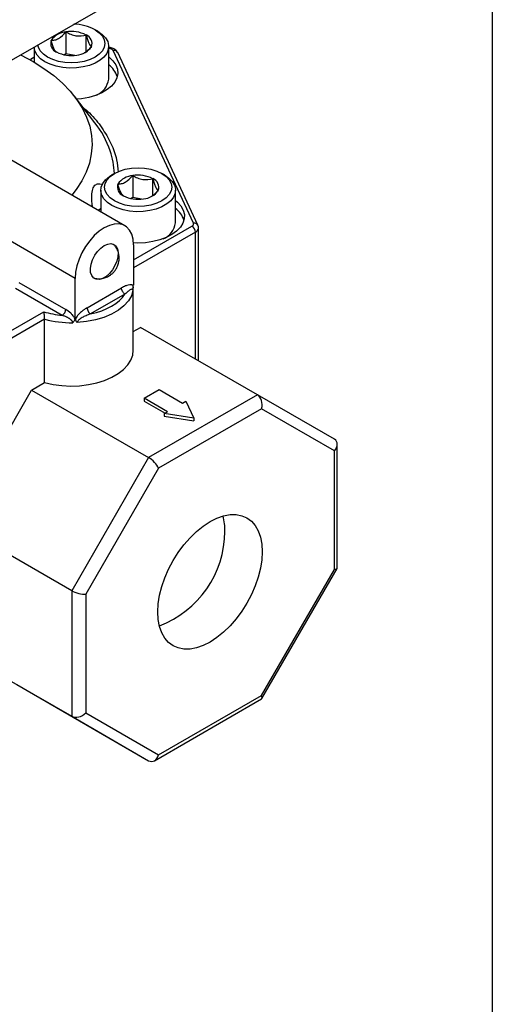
# Model space of a CAD drawing. Header units: inches. Extents: x 0.5 to 21.5, y 0.5 to 16.5.
# Tile 11 of 12: x 20.1 to 21.5, y 10.7 to 13.7. Entities that reach past the tile are written whole.
import ezdxf

# ---------------------------------------------------------------- set-up
doc = ezdxf.new("R2010")
doc.units = ezdxf.units.IN
doc.header["$LTSCALE"] = 2
doc.header["$MEASUREMENT"] = 0
doc.layers.add('TEXT', color=140, linetype='Continuous', lineweight=25)

msp = doc.modelspace()

# ---------------------------------------------------------------- linework, layer by layer
for p, q in [((19.5066, 13.2249), (20.3629, 13.7192)), ((20.209, 13.6207), (20.209, 13.5537)), ((20.27, 13.5605), (20.27, 13.6112)), ((20.3053, 13.6224), (20.2973, 13.627)), ((20.1124, 13.5746), (20.1124, 13.5289)), ((20.209, 13.5537), (20.2045, 13.5511)), ((20.2359, 13.5495), (20.209, 13.5537)), ((20.3384, 13.4774), (20.3384, 13.5762)), ((20.3429, 13.5729), (20.3384, 13.5737)), ((20.3406, 13.5704), (20.3384, 13.5707)), ((20.5948, 13.0407), (20.352, 13.5638)), ((20.6084, 13.0347), (20.3656, 13.5579)), ((20.3016, 13.4291), (20.3053, 13.4313)), ((20.2963, 13.3455), (20.2344, 13.4254)), ((20.3875, 13.0328), (20.0023, 13.2552)), ((20.3556, 13.1915), (20.3476, 13.1869)), ((20.4111, 13.1852), (20.4111, 13.1182)), ((20.4721, 13.125), (20.4721, 13.1757)), ((20.5074, 13.1869), (20.4994, 13.1915)), ((20.3145, 13.1407), (20.3145, 13.075)), ((20.5405, 13.0419), (20.5405, 13.1407)), ((20.4111, 13.1182), (20.4066, 13.1156)), ((20.4381, 13.114), (20.4111, 13.1182)), ((20.2367, 12.8736), (19.8421, 13.1013)), ((20.4134, 12.9295), (20.5906, 13.0318)), ((20.6012, 13.0134), (20.4134, 12.905)), ((20.6012, 12.6287), (20.6012, 13.0134)), ((20.6103, 12.63), (20.6103, 13.026)), ((20.5037, 12.9936), (20.5074, 12.9958)), ((20.4134, 12.9756), (20.4134, 12.8531)), ((20.2367, 12.7511), (20.2367, 12.8736)), ((20.1976, 12.7614), (20.0559, 12.8432)), ((20.0666, 12.8615), (20.2082, 12.7797)), ((20.273, 12.7843), (20.3771, 12.8444)), ((20.4124, 12.8526), (20.4134, 12.8531)), ((20.4124, 12.8518), (20.4124, 12.8526)), ((20.4125, 12.8475), (20.4126, 12.8527)), ((20.4129, 12.8474), (20.4128, 12.845)), ((20.4129, 12.6555), (20.4129, 12.8474)), ((20.3877, 12.826), (20.2836, 12.7659)), ((19.9272, 12.6488), (20.1417, 12.7726)), ((20.1445, 12.7497), (19.9378, 12.6304)), ((20.1445, 12.5579), (20.1445, 12.7497)), ((20.2367, 12.7511), (20.2364, 12.7512)), ((20.2367, 12.7511), (20.2377, 12.7517)), ((20.2377, 12.7517), (20.2377, 12.7508)), ((20.4129, 12.7127), (20.4343, 12.7251)), ((20.7889, 12.5204), (20.4343, 12.7251)), ((20.1048, 12.5349), (20.1445, 12.5579)), ((20.4456, 12.51), (20.4916, 12.5365)), ((20.4916, 12.5365), (20.5623, 12.4957)), ((19.9378, 12.2457), (20.1048, 12.5349)), ((20.1048, 12.5349), (20.4594, 12.3302)), ((20.5163, 12.4692), (20.4456, 12.51)), ((20.4456, 12.51), (20.4456, 12.5018)), ((20.7889, 12.5204), (20.4594, 12.3302)), ((21.0219, 12.3859), (20.7889, 12.5204)), ((20.4456, 12.5018), (20.5093, 12.4651)), ((20.8013, 12.4786), (20.4894, 12.2985)), ((20.5623, 12.4957), (20.572, 12.5013)), ((20.572, 12.5013), (20.5959, 12.4498)), ((21.0219, 12.3512), (20.8013, 12.4786)), ((20.5066, 12.4636), (20.5163, 12.4692)), ((20.5066, 12.4636), (20.5066, 12.4554)), ((20.5959, 12.4498), (20.5066, 12.4636)), ((20.5066, 12.4554), (20.5959, 12.4416)), ((20.5959, 12.4498), (20.5959, 12.4416)), ((21.0307, 11.9961), (21.0307, 12.3706)), ((20.4594, 12.3302), (20.2264, 11.9266)), ((21.0219, 11.991), (21.0219, 12.3512)), ((20.4894, 12.2985), (20.2688, 11.9165)), ((20.2264, 11.9266), (19.8269, 12.1573)), ((20.8013, 11.609), (21.0219, 11.991)), ((20.8025, 11.6), (21.0303, 11.9945)), ((20.2264, 11.9266), (20.2264, 11.5461)), ((20.2688, 11.9165), (20.2688, 11.5563)), ((19.8269, 11.7768), (20.2264, 11.5461)), ((20.0599, 11.6422), (20.4594, 11.4116)), ((20.477, 11.4116), (20.8013, 11.5988)), ((20.4894, 11.4289), (20.8013, 11.609)), ((20.2688, 11.5563), (20.4894, 11.4289)), ((20.2264, 11.5461), (20.4594, 11.4116))]:
    msp.add_line(p, q)
at = {"flags": 128}
for points in [[(20.3053, 13.6224), (20.3186, 13.6131), (20.3287, 13.6026), (20.3353, 13.5912), (20.3382, 13.5792), (20.3373, 13.5672), (20.3325, 13.5555), (20.3241, 13.5445), (20.3123, 13.5346), (20.2975, 13.526), (20.2803, 13.5192), (20.2613, 13.5144), (20.241, 13.5116), (20.2201, 13.5111), (20.1995, 13.5127), (20.1797, 13.5166), (20.1615, 13.5224), (20.1454, 13.5301), (20.1321, 13.5394), (20.122, 13.5499), (20.1154, 13.5613), (20.1125, 13.5732), (20.1124, 13.5746)], [(20.2973, 13.627), (20.3099, 13.6181), (20.3193, 13.6079), (20.3251, 13.5969), (20.3271, 13.5855), (20.3251, 13.574), (20.3193, 13.563), (20.3099, 13.5528), (20.2973, 13.5439), (20.2819, 13.5366), (20.2643, 13.5312), (20.2452, 13.5279), (20.2254, 13.5268), (20.2055, 13.5279), (20.1864, 13.5312), (20.1688, 13.5366), (20.1534, 13.5439), (20.1408, 13.5528), (20.1314, 13.563), (20.1256, 13.574), (20.1239, 13.5813)], [(20.0714, 13.5509), (20.0738, 13.5497), (20.1092, 13.5307), (20.142, 13.5101), (20.1718, 13.4882), (20.1985, 13.4649), (20.222, 13.4405), (20.2421, 13.4151), (20.2586, 13.3888), (20.2716, 13.3619), (20.2808, 13.3345), (20.2863, 13.3067), (20.2879, 13.2788), (20.2858, 13.2509), (20.2799, 13.2232), (20.2702, 13.1959), (20.2568, 13.169), (20.2398, 13.1429), (20.2265, 13.1258)], [(20.3406, 13.5704), (20.3414, 13.5718), (20.3421, 13.5726), (20.3428, 13.5729), (20.3429, 13.5729)], [(20.1012, 13.5353), (20.1057, 13.5398), (20.1124, 13.5455)], [(20.3384, 13.5455), (20.3396, 13.5445), (20.3514, 13.5331), (20.3599, 13.5207), (20.3647, 13.5077), (20.3658, 13.4944), (20.3631, 13.4812), (20.3567, 13.4685), (20.3468, 13.4565), (20.3336, 13.4456), (20.3175, 13.4361), (20.2989, 13.4282), (20.2784, 13.4222), (20.2564, 13.4182), (20.2411, 13.4167)], [(20.4994, 13.1084), (20.484, 13.1011), (20.4664, 13.0957), (20.4473, 13.0924), (20.4275, 13.0913), (20.4076, 13.0924), (20.3886, 13.0957), (20.371, 13.1011), (20.3556, 13.1084), (20.3429, 13.1173), (20.3335, 13.1275), (20.3277, 13.1385), (20.3258, 13.15), (20.3277, 13.1614), (20.3335, 13.1724), (20.3429, 13.1826), (20.3556, 13.1915), (20.371, 13.1988), (20.3886, 13.2042), (20.4076, 13.2075), (20.4275, 13.2087), (20.4473, 13.2075), (20.4664, 13.2042), (20.484, 13.1988), (20.4994, 13.1915), (20.512, 13.1826), (20.5214, 13.1724), (20.5272, 13.1614), (20.5292, 13.15), (20.5272, 13.1385), (20.5214, 13.1275), (20.512, 13.1173), (20.4994, 13.1084)], [(20.5074, 13.1869), (20.5207, 13.1776), (20.5309, 13.1671), (20.5375, 13.1557), (20.5404, 13.1437), (20.5394, 13.1317), (20.5346, 13.12), (20.5262, 13.109), (20.5144, 13.0991), (20.4997, 13.0906), (20.4825, 13.0837), (20.4634, 13.0789), (20.4431, 13.0761), (20.4223, 13.0756), (20.4016, 13.0772), (20.3818, 13.0811), (20.3636, 13.0869), (20.3476, 13.0946), (20.3343, 13.1039), (20.3241, 13.1144), (20.3175, 13.1258), (20.3146, 13.1377), (20.3156, 13.1497), (20.3203, 13.1615), (20.3288, 13.1725), (20.3406, 13.1824), (20.3476, 13.1869)], [(20.5405, 13.11), (20.5466, 13.1048), (20.5572, 13.093), (20.5643, 13.0803), (20.5677, 13.0672), (20.5673, 13.0539), (20.5632, 13.0408), (20.5554, 13.0283), (20.5442, 13.0167), (20.5299, 13.0062), (20.5128, 12.9973), (20.4934, 12.9902), (20.4723, 12.9849), (20.4499, 12.9817), (20.427, 12.9807), (20.4133, 12.9811)], [(20.3145, 13.0855), (20.3131, 13.0844), (20.3072, 13.0792)], [(20.4134, 12.9756), (20.4121, 12.9926), (20.4081, 13.0074), (20.4016, 13.0198), (20.3928, 13.0293), (20.3819, 13.0356), (20.3692, 13.0385), (20.3553, 13.0379), (20.3404, 13.034), (20.3251, 13.0267), (20.3097, 13.0162), (20.2948, 13.003), (20.2809, 12.9875), (20.2682, 12.97), (20.2573, 12.9511), (20.2485, 12.9314), (20.242, 12.9115), (20.238, 12.8921), (20.2367, 12.8736)], [(20.3251, 12.9732), (20.3355, 12.9777), (20.3453, 12.9789), (20.3539, 12.9766), (20.3606, 12.9711), (20.3651, 12.9627), (20.367, 12.9519), (20.3664, 12.9393), (20.3631, 12.9259), (20.3575, 12.9123), (20.3498, 12.8996), (20.3405, 12.8884), (20.3303, 12.8794), (20.3198, 12.8733), (20.3096, 12.8705), (20.3003, 12.871), (20.2926, 12.8749), (20.287, 12.8819), (20.2837, 12.8916), (20.2831, 12.9034), (20.285, 12.9165), (20.2895, 12.9301), (20.2963, 12.9434), (20.3048, 12.9555), (20.3146, 12.9656), (20.3251, 12.9732)], [(20.3569, 12.9731), (20.3566, 12.9734), (20.3527, 12.9771)], [(20.2934, 12.8743), (20.2964, 12.8733), (20.299, 12.8728)], [(20.412, 12.8373), (20.4071, 12.8209), (20.398, 12.8051), (20.3847, 12.7904), (20.3677, 12.777), (20.3474, 12.7652), (20.3241, 12.7554), (20.2986, 12.7478), (20.2713, 12.7425), (20.243, 12.7396)], [(20.1445, 12.5579), (20.1698, 12.5521), (20.1962, 12.5486), (20.2233, 12.5473), (20.2503, 12.5483), (20.2769, 12.5515), (20.3024, 12.5568), (20.3262, 12.5643), (20.348, 12.5737), (20.3672, 12.5847), (20.3834, 12.5973), (20.3963, 12.6111), (20.4056, 12.6258), (20.4112, 12.6411), (20.4129, 12.6555)], [(20.8035, 12.045), (20.8021, 12.0204), (20.7981, 11.9947), (20.7914, 11.9682), (20.7823, 11.9415), (20.7708, 11.915), (20.7572, 11.8892), (20.7416, 11.8645), (20.7244, 11.8413), (20.7059, 11.82), (20.6863, 11.801), (20.666, 11.7846), (20.6454, 11.7712), (20.6247, 11.7608), (20.6045, 11.7538), (20.5849, 11.7501), (20.5663, 11.75), (20.5491, 11.7533), (20.5336, 11.7601), (20.5199, 11.7702), (20.5084, 11.7834), (20.4993, 11.7996), (20.4927, 11.8183), (20.4886, 11.8394), (20.4873, 11.8625), (20.4886, 11.8871), (20.4927, 11.9128), (20.4993, 11.9393), (20.5084, 11.966), (20.5199, 11.9925), (20.5336, 12.0183), (20.5491, 12.043), (20.5663, 12.0662), (20.5849, 12.0875), (20.6045, 12.1065), (20.6247, 12.1228), (20.6454, 12.1363), (20.666, 12.1467), (20.6863, 12.1537), (20.7059, 12.1574), (20.7244, 12.1575), (20.7416, 12.1542), (20.7572, 12.1474), (20.7708, 12.1373), (20.7823, 12.1241), (20.7914, 12.1079), (20.7981, 12.0892), (20.8021, 12.0681), (20.8035, 12.045)]]:
    msp.add_lwpolyline(points, dxfattribs=at)
for centre, radius, start, end in [((20.2291, 13.4995), 0.1446, 61.8617, 88.6025), ((20.2125, 13.5631), 0.0576, 93.4335, 146.5611), ((20.2255, 13.5251), 0.0969, 62.6428, 99.7711), ((20.2602, 13.5853), 0.0278, 340.539, 69.2579), ((20.1905, 13.5856), 0.0278, 160.539, 249.2579), ((20.2252, 13.6458), 0.0969, 242.6428, 279.7711), ((20.2382, 13.6078), 0.0576, 273.4335, 326.5611), ((20.3548, 13.5517), 0.0124, 29.7647, 103.1153), ((20.2982, 13.4648), 0.069, 17.0457, 54.4693), ((20.2789, 13.4846), 0.0599, 291.6391, 353.0717), ((20.0617, 13.1613), 0.2983, 19.298, 38.1323), ((20.1194, 13.1837), 0.2364, 1.8872, 18.7795), ((20.4146, 13.1276), 0.0576, 93.4335, 146.5611), ((20.4276, 13.0896), 0.0969, 62.6428, 99.7711), ((20.4623, 13.1498), 0.0278, 340.539, 69.2579), ((20.3927, 13.1501), 0.0278, 160.539, 249.2579), ((20.4404, 13.1723), 0.0576, 273.4335, 326.5611), ((20.4274, 13.2103), 0.0969, 242.6428, 279.7711), ((20.5004, 13.0293), 0.069, 17.0457, 54.4693), ((20.481, 13.0491), 0.0599, 291.6391, 353.0717), ((20.5782, 13.0123), 0.0231, 2.6055, 57.3945), ((20.5978, 13.0291), 0.012, 27.8513, 104.6425), ((20.5948, 13.0276), 0.0156, 294.5083, 354.3551), ((20.2245, 13.0465), 0.3073, 254.9203, 270.9301), ((20.5991, 12.6301), 0.0112, 329.1828, 359.5327), ((20.5312, 12.1088), 0.1592, 359.131, 16.1819), ((20.3815, 12.1089), 0.3089, 290.9771, 359.519)]:
    msp.add_arc(centre, radius, start, end)
for centre, major_axis, ratio, start_param, end_param in [((20.7801, 12.4908), (0, 0.032), 0.717434, 4.319788, 5.890584), ((21.0007, 12.3635), (0.0277, 0.016), 0.7174, 5.105146, 6.675942), ((20.4682, 12.3108), (-0.0219, 0.0219), 0.317888, 3.842091, 5.412888), ((21.0007, 12.0033), (0.0299, -0.008), 0.317765, 5.582727, 6.368125), ((20.2476, 11.9287), (0.0299, -0.008), 0.317765, 4.011931, 5.582727), ((20.7801, 11.6212), (-0.0219, 0.0219), 0.317888, 3.056612, 3.842091), ((20.2476, 11.5685), (0.0277, 0.016), 0.7174, 3.534349, 5.105146), ((20.4682, 11.4411), (0, 0.032), 0.717434, 2.748992, 4.319788)]:
    msp.add_ellipse(centre, major_axis=major_axis, ratio=ratio, start_param=start_param, end_param=end_param)
for points, knots in [([(20.1644, 13.5949), (20.1678, 13.5949), (20.1714, 13.5952), (20.1788, 13.5971), (20.1827, 13.5986), (20.1944, 13.6053), (20.202, 13.6126), (20.209, 13.6207)], [0, 0, 0, 0, 0.25, 0.25, 0.5, 0.5, 1, 1, 1, 1]), ([(20.209, 13.6207), (20.2138, 13.6179), (20.2186, 13.6155), (20.2287, 13.6114), (20.2341, 13.6099), (20.25, 13.6074), (20.2604, 13.6087), (20.27, 13.6112)], [0, 0, 0, 0, 0.25, 0.25, 0.5, 0.5, 1, 1, 1, 1]), ([(20.27, 13.6112), (20.2713, 13.6065), (20.2726, 13.6019), (20.2753, 13.5937), (20.2767, 13.5899), (20.281, 13.5806), (20.2838, 13.5775), (20.2863, 13.576)], [0, 0, 0, 0, 0.25, 0.25, 0.5, 0.5, 1, 1, 1, 1]), ([(20.1807, 13.5597), (20.1794, 13.5604), (20.1781, 13.5615), (20.1754, 13.5649), (20.174, 13.5673), (20.1697, 13.5764), (20.1669, 13.5853), (20.1644, 13.5949)], [0, 0, 0, 0, 0.25, 0.25, 0.5, 0.5, 1, 1, 1, 1]), ([(20.2863, 13.576), (20.2833, 13.5727), (20.2771, 13.566), (20.2693, 13.5589), (20.265, 13.5571), (20.264, 13.5567)], [0, 0, 0, 0, 0.432646, 0.880084, 1, 1, 1, 1]), ([(20.352, 13.5638), (20.3518, 13.5642), (20.3513, 13.565), (20.3504, 13.5661), (20.3492, 13.5671), (20.3474, 13.5683), (20.3446, 13.5696), (20.342, 13.5701), (20.3406, 13.5704)], [0, 0, 0, 0, 0.125646, 0.249491, 0.373716, 0.50048, 0.749495, 1, 1, 1, 1]), ([(20.3653, 13.5577), (20.3645, 13.5594), (20.3626, 13.5635), (20.3575, 13.5676), (20.3519, 13.5706), (20.3471, 13.5723), (20.344, 13.5726), (20.3428, 13.5727)], [0, 0, 0, 0, 0.199269, 0.479794, 0.684695, 0.8854, 1, 1, 1, 1]), ([(20.2591, 13.3935), (20.2662, 13.3873), (20.2893, 13.3674), (20.3188, 13.3301), (20.3467, 13.2827), (20.3633, 13.2376), (20.366, 13.2084), (20.3671, 13.1959)], [0, 0, 0, 0, 0.10575, 0.343109, 0.582342, 0.821524, 1, 1, 1, 1]), ([(20.3665, 13.1594), (20.37, 13.1594), (20.3735, 13.1597), (20.3809, 13.1616), (20.3848, 13.1631), (20.3965, 13.1698), (20.4041, 13.1771), (20.4111, 13.1852)], [0, 0, 0, 0, 0.25, 0.25, 0.5, 0.5, 1, 1, 1, 1]), ([(20.4111, 13.1852), (20.4159, 13.1824), (20.4208, 13.18), (20.4309, 13.1759), (20.4362, 13.1744), (20.4522, 13.1719), (20.4626, 13.1732), (20.4721, 13.1757)], [0, 0, 0, 0, 0.25, 0.25, 0.5, 0.5, 1, 1, 1, 1]), ([(20.4721, 13.1757), (20.4734, 13.171), (20.4747, 13.1664), (20.4774, 13.1582), (20.4789, 13.1544), (20.4831, 13.1451), (20.4859, 13.142), (20.4885, 13.1405)], [0, 0, 0, 0, 0.25, 0.25, 0.5, 0.5, 1, 1, 1, 1]), ([(20.2898, 13.0893), (20.2891, 13.0931), (20.2871, 13.1051), (20.2865, 13.1246), (20.2891, 13.1448), (20.2965, 13.1574), (20.3061, 13.1607), (20.3142, 13.1597), (20.3187, 13.1575), (20.32, 13.1569)], [0, 0, 0, 0, 0.083959, 0.267165, 0.451994, 0.621119, 0.802263, 0.943372, 1, 1, 1, 1]), ([(20.3828, 13.1242), (20.3816, 13.1249), (20.3803, 13.126), (20.3775, 13.1294), (20.3761, 13.1318), (20.3718, 13.1409), (20.3691, 13.1498), (20.3665, 13.1594)], [0, 0, 0, 0, 0.25, 0.25, 0.5, 0.5, 1, 1, 1, 1]), ([(20.4885, 13.1405), (20.4854, 13.1372), (20.4792, 13.1305), (20.4715, 13.1234), (20.4671, 13.1216), (20.4662, 13.1212)], [0, 0, 0, 0, 0.432646, 0.880084, 1, 1, 1, 1]), ([(20.5906, 13.0318), (20.5911, 13.0321), (20.5921, 13.0326), (20.5932, 13.0337), (20.5941, 13.0347), (20.595, 13.0363), (20.5956, 13.0383), (20.595, 13.0399), (20.5948, 13.0407)], [0, 0, 0, 0, 0.125646, 0.249491, 0.373716, 0.50048, 0.749495, 1, 1, 1, 1]), ([(20.6101, 13.0261), (20.6101, 13.0283), (20.6101, 13.0314), (20.6086, 13.0339), (20.6081, 13.0346)], [0, 0, 0, 0, 0.729982, 1, 1, 1, 1]), ([(20.3617, 12.9034), (20.3639, 12.9079), (20.367, 12.9142), (20.3694, 12.9246), (20.3704, 12.9342), (20.3695, 12.9459), (20.3659, 12.9581), (20.3615, 12.9674), (20.3576, 12.9717), (20.3567, 12.9728)], [0, 0, 0, 0, 0.2004336, 0.2864237, 0.4319824, 0.5896563, 0.7621801, 0.9441974, 1, 1, 1, 1]), ([(20.2993, 12.8731), (20.3009, 12.8728), (20.3074, 12.8715), (20.3187, 12.8728), (20.3321, 12.8767), (20.3425, 12.8825), (20.3505, 12.889), (20.3567, 12.8956), (20.36, 12.9008), (20.3617, 12.9034)], [0, 0, 0, 0, 0.064121, 0.270677, 0.454844, 0.631873, 0.748397, 0.8747, 1, 1, 1, 1]), ([(20.4124, 12.8518), (20.412, 12.852), (20.4107, 12.8529), (20.4074, 12.8541), (20.4014, 12.8543), (20.395, 12.8527), (20.3867, 12.8496), (20.3812, 12.8466), (20.3771, 12.8444)], [0, 0, 0, 0, 0.0461029, 0.1568117, 0.331757, 0.5719992, 0.6789414, 1, 1, 1, 1]), ([(20.412, 12.8373), (20.412, 12.8376), (20.412, 12.8383), (20.4117, 12.8392), (20.4114, 12.8399), (20.4109, 12.8404), (20.4102, 12.8407), (20.4089, 12.8409), (20.4066, 12.8404), (20.4024, 12.8382), (20.3961, 12.8334), (20.3907, 12.8286), (20.3877, 12.826)], [0, 0, 0, 0, 0.02529, 0.051788, 0.080427, 0.111936, 0.146846, 0.185528, 0.294696, 0.427669, 0.689029, 1, 1, 1, 1]), ([(20.412, 12.8373), (20.4121, 12.8379), (20.4122, 12.8394), (20.4123, 12.842), (20.4123, 12.845), (20.4124, 12.8484), (20.4124, 12.8506), (20.4124, 12.8518)], [0, 0, 0, 0, 0.130399, 0.293048, 0.499791, 0.736128, 1, 1, 1, 1]), ([(20.4128, 12.845), (20.4128, 12.8452), (20.4128, 12.8456), (20.4127, 12.8466), (20.4126, 12.8482), (20.4126, 12.8504), (20.4126, 12.8526), (20.4126, 12.8537)], [0, 0, 0, 0, 0.16346, 0.326078, 0.490342, 0.743442, 1, 1, 1, 1]), ([(20.2364, 12.7512), (20.2348, 12.7545), (20.2328, 12.7576), (20.2284, 12.7633), (20.2214, 12.7711), (20.2134, 12.7767), (20.2082, 12.7797)], [0, 0, 0, 0, 0.25, 0.25, 0.5, 1, 1, 1, 1]), ([(20.273, 12.7843), (20.2712, 12.7832), (20.2679, 12.7813), (20.2637, 12.7784), (20.2606, 12.7762), (20.2588, 12.7748), (20.2565, 12.773), (20.2534, 12.7703), (20.2482, 12.7654), (20.2432, 12.7598), (20.2396, 12.7544), (20.2381, 12.7517), (20.2377, 12.7508)], [0, 0, 0, 0, 0.143988, 0.255867, 0.335705, 0.383612, 0.399616, 0.519436, 0.639731, 0.827677, 0.94775, 1, 1, 1, 1]), ([(20.1445, 12.7497), (20.1445, 12.7503), (20.1445, 12.7514), (20.1444, 12.7534), (20.1443, 12.7555), (20.1441, 12.7577), (20.1438, 12.76), (20.1434, 12.7633), (20.1427, 12.7681), (20.1421, 12.7709), (20.1417, 12.7726)], [0, 0, 0, 0, 0.075876, 0.153837, 0.234542, 0.318584, 0.406492, 0.498725, 0.71139, 1, 1, 1, 1]), ([(20.2295, 12.7392), (20.2294, 12.7397), (20.2294, 12.7407), (20.2288, 12.7423), (20.2279, 12.7439), (20.2266, 12.7456), (20.2251, 12.7473), (20.2232, 12.749), (20.2209, 12.7507), (20.2184, 12.7523), (20.2156, 12.754), (20.2125, 12.7556), (20.2091, 12.7571), (20.2055, 12.7586), (20.2016, 12.7601), (20.199, 12.7609), (20.1976, 12.7614)], [0, 0, 0, 0, 0.041165, 0.083786, 0.129328, 0.178966, 0.233565, 0.293729, 0.359855, 0.432191, 0.510875, 0.595965, 0.687468, 0.785348, 0.88955, 1, 1, 1, 1]), ([(20.2358, 12.7516), (20.2357, 12.7508), (20.2355, 12.7493), (20.2349, 12.747), (20.2338, 12.7445), (20.2322, 12.7418), (20.2304, 12.74), (20.2295, 12.7392)], [0, 0, 0, 0, 0.171923, 0.341134, 0.510036, 0.755448, 1, 1, 1, 1]), ([(20.2377, 12.7508), (20.2377, 12.7501), (20.2377, 12.7486), (20.2382, 12.7465), (20.2392, 12.7441), (20.2406, 12.7418), (20.2422, 12.7403), (20.243, 12.7396)], [0, 0, 0, 0, 0.1868543, 0.3581211, 0.5146063, 0.7853225, 1, 1, 1, 1]), ([(20.2836, 12.7659), (20.2812, 12.765), (20.2766, 12.7633), (20.2699, 12.7605), (20.2637, 12.7577), (20.2578, 12.7547), (20.2525, 12.7514), (20.2483, 12.7482), (20.2457, 12.7454), (20.2442, 12.7434), (20.2431, 12.7414), (20.243, 12.7402), (20.243, 12.7396)], [0, 0, 0, 0, 0.1616592, 0.3110269, 0.448019, 0.5725878, 0.7055328, 0.8147308, 0.87128, 0.9197381, 0.9617662, 1, 1, 1, 1])]:
    msp.add_open_spline(points, degree=3, knots=knots)
for points in [[(20.3877, 12.826), (20.3849, 12.8276), (20.3794, 12.8335), (20.3771, 12.8412), (20.3771, 12.8444)], [(20.2836, 12.7659), (20.3321, 12.776), (20.3703, 12.798), (20.3877, 12.826)], [(20.1976, 12.7614), (20.2004, 12.763), (20.2059, 12.7688), (20.2082, 12.7765), (20.2082, 12.7797)], [(20.273, 12.7843), (20.273, 12.7811), (20.2753, 12.7734), (20.2808, 12.7675), (20.2836, 12.7659)], [(20.1417, 12.7726), (20.1591, 12.767), (20.178, 12.7632), (20.1976, 12.7614)], [(20.2358, 12.7516), (20.236, 12.7515), (20.2362, 12.7513), (20.2364, 12.7512)]]:
    msp.add_open_spline(points, degree=3)
at = {"layer": 'TEXT'}
msp.add_line((21.5, 16.5), (21.5, 0.5), dxfattribs=at)

doc.saveas('drawing.dxf')
